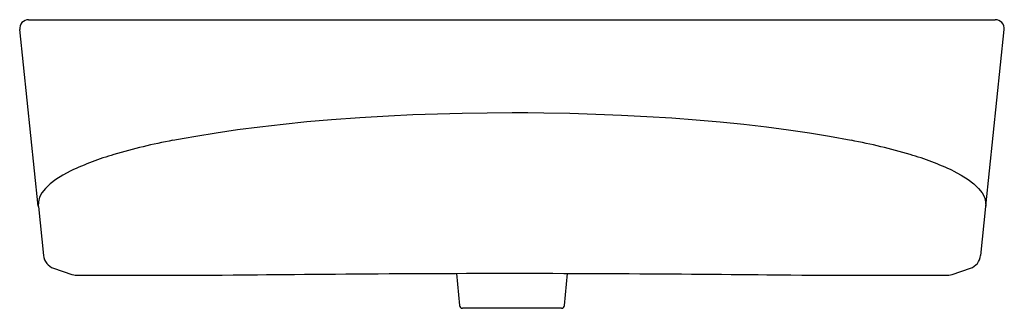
# Model space of a CAD drawing. Header units: millimetres. Extents: x 4566.685 to 4567.344, y 2568.258 to 2568.451.
import ezdxf

# ---------------------------------------------------------------- set-up
doc = ezdxf.new("R2010")
doc.units = ezdxf.units.MM
doc.layers.add('SANINDUSA', color=3, linetype='Continuous')

msp = doc.modelspace()

# ---------------------------------------------------------------- linework, layer by layer
at = {"layer": 'SANINDUSA'}
for p, q in [((4566.69118, 2568.45122), (4567.33785, 2568.45122)), ((4566.69763, 2568.32648), (4566.68521, 2568.44459)), ((4567.33141, 2568.32648), (4567.34382, 2568.44459)), ((4566.69763, 2568.32648), (4566.69766, 2568.32623)), ((4566.69766, 2568.32623), (4566.70109, 2568.29355)), ((4567.33138, 2568.32623), (4567.32795, 2568.29355)), ((4567.33141, 2568.32648), (4567.33138, 2568.32623)), ((4566.70786, 2568.28501), (4566.72015, 2568.28082)), ((4567.30888, 2568.28082), (4567.32117, 2568.28501)), ((4566.72228, 2568.28047), (4566.82066, 2568.28047)), ((4566.97747, 2568.28159), (4566.97936, 2568.26004)), ((4567.04968, 2568.26004), (4567.05156, 2568.28159)), ((4567.20837, 2568.28047), (4567.30676, 2568.28047)), ((4567.01452, 2568.25822), (4566.98135, 2568.25822)), ((4567.04769, 2568.25822), (4567.01452, 2568.25822))]:
    msp.add_line(p, q, dxfattribs=at)
at = {"layer": 'SANINDUSA', "flags": 128}
for points in [[(4566.78759, 2568.37057), (4566.79515, 2568.37202), (4566.80296, 2568.37342), (4566.81659, 2568.37566), (4566.83092, 2568.37774), (4566.84587, 2568.37968), (4566.86138, 2568.38145), (4566.87736, 2568.38305), (4566.89374, 2568.38447), (4566.91266, 2568.38584), (4566.93201, 2568.38698), (4566.9482, 2568.38774), (4566.96462, 2568.38833), (4566.98119, 2568.38875), (4566.99785, 2568.38901), (4567.01452, 2568.3891), (4567.02521, 2568.38906), (4567.03589, 2568.38896), (4567.05329, 2568.38864), (4567.07062, 2568.38812), (4567.08781, 2568.38743), (4567.10476, 2568.38655), (4567.1214, 2568.3855), (4567.13766, 2568.38428), (4567.15379, 2568.38285), (4567.16952, 2568.38125), (4567.18478, 2568.37948), (4567.1995, 2568.37755), (4567.2136, 2568.37548), (4567.22702, 2568.37326), (4567.24144, 2568.37057)], [(4566.71944, 2568.35013), (4566.71407, 2568.34727), (4566.70944, 2568.34437), (4566.70552, 2568.34139), (4566.70238, 2568.33839), (4566.70008, 2568.33544), (4566.69852, 2568.33248), (4566.69769, 2568.32948), (4566.69763, 2568.32648)], [(4567.30959, 2568.35013), (4567.31496, 2568.34727), (4567.3196, 2568.34437), (4567.32351, 2568.34139), (4567.32665, 2568.33839), (4567.32896, 2568.33544), (4567.33052, 2568.33248), (4567.33134, 2568.32948), (4567.33141, 2568.32648)], [(4566.72015, 2568.28082), (4566.72131, 2568.28054), (4566.72228, 2568.28047)], [(4566.82066, 2568.28047), (4566.82808, 2568.28054), (4566.83307, 2568.28059), (4566.83861, 2568.28064), (4566.84435, 2568.2807), (4566.85029, 2568.28075), (4566.85642, 2568.28081), (4566.86273, 2568.28086), (4566.86913, 2568.28092), (4566.87571, 2568.28097), (4566.88247, 2568.28103), (4566.88935, 2568.28108), (4566.89635, 2568.28114), (4566.90344, 2568.28119), (4566.9106, 2568.28124), (4566.9178, 2568.28129), (4566.92504, 2568.28134), (4566.93229, 2568.28138), (4566.93955, 2568.28143), (4566.94686, 2568.28147), (4566.95427, 2568.2815), (4566.96174, 2568.28154), (4566.96923, 2568.28157), (4566.97669, 2568.28159), (4566.9841, 2568.28161), (4566.99141, 2568.28163), (4566.99883, 2568.28164), (4567.00624, 2568.28165), (4567.01364, 2568.28165), (4567.01452, 2568.28165)], [(4567.01452, 2568.28165), (4567.01986, 2568.28165), (4567.02722, 2568.28165), (4567.03457, 2568.28164), (4567.04192, 2568.28162), (4567.04928, 2568.2816), (4567.05657, 2568.28158), (4567.06385, 2568.28155), (4567.07117, 2568.28152), (4567.07847, 2568.28148), (4567.08573, 2568.28145), (4567.09289, 2568.28141), (4567.09995, 2568.28136), (4567.10696, 2568.28132), (4567.11395, 2568.28127), (4567.12091, 2568.28122), (4567.12783, 2568.28117), (4567.13468, 2568.28112), (4567.14145, 2568.28107), (4567.14812, 2568.28102), (4567.15467, 2568.28096), (4567.16108, 2568.28091), (4567.16732, 2568.28085), (4567.17336, 2568.2808), (4567.17919, 2568.28075), (4567.18497, 2568.28069), (4567.19056, 2568.28064), (4567.19595, 2568.28059), (4567.20115, 2568.28053), (4567.20837, 2568.28047)]]:
    msp.add_lwpolyline(points, dxfattribs=at)
at = {"layer": 'SANINDUSA'}
for centre, radius, start, end in [((4566.69118, 2568.44522), 0.006, 90, 186), ((4566.69118, 2568.44522), 0.006, 90, 186), ((4567.33785, 2568.44522), 0.006, 354, 90), ((4567.33785, 2568.44522), 0.006, 354, 90), ((4566.86925, 2567.94859), 0.42981, 100.95153, 106.35022), ((4567.15979, 2567.94859), 0.42981, 73.64978, 79.04847), ((4566.80017, 2568.18003), 0.18829, 106.00696, 115.3887), ((4567.22886, 2568.18003), 0.18829, 64.6113, 73.99304), ((4566.71115, 2568.29457), 0.01011, 185.8055, 251.02921), ((4567.31789, 2568.29457), 0.01011, 288.94572, 354.21957), ((4567.30676, 2568.28709), 0.00662, 270.01576, 288.73234), ((4566.98135, 2568.26022), 0.002, 185, 270), ((4567.04769, 2568.26022), 0.002, 270, 355)]:
    msp.add_arc(centre, radius, start, end, dxfattribs=at)

doc.saveas('drawing.dxf')
